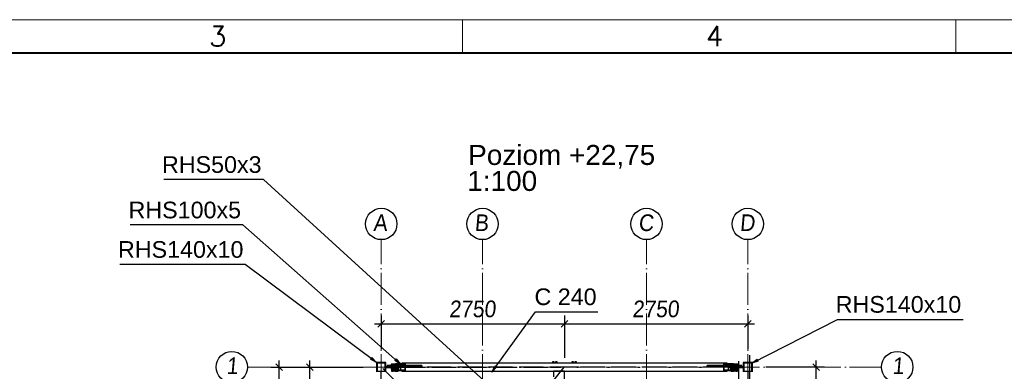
# Paper-space layout 'A0 Advance Steel' of a CAD drawing. Header units: millimetres. Extents: x 228 to 822, y 214 to 634.
# Tile 53 of 76: x 385 to 532, y 581 to 634. Entities that reach past the tile are written whole.
import ezdxf

# ---------------------------------------------------------------- set-up
doc = ezdxf.new("R2010")
doc.units = ezdxf.units.MM
doc.linetypes.add('ACAD_ISO04W100', pattern=[30, 24, -3, 0, -3])
doc.layers.get('0').update_dxf_attribs({"linetype": 'CONTINUOUS'})
for name, color, linetype, lineweight in [('5', 7, 'CONTINUOUS', 15), ('RAHM2', 1, 'CONTINUOUS', 15), ('RAHM3', 51, 'CONTINUOUS', 30), ('RAHM5', 3, 'CONTINUOUS', 40)]:
    doc.layers.add(name, color=color, linetype=linetype, lineweight=lineweight)
for name, color, linetype in [('AS_Belki', 145, 'CONTINUOUS'), ('AS_Blachy', 30, 'CONTINUOUS'), ('AS_DIM_ON', 7, 'CONTINUOUS'), ('AS_Schody', 253, 'CONTINUOUS'), ('AS_Sruby', 9, 'CONTINUOUS')]:
    doc.layers.add(name, color=color, linetype=linetype)
doc.styles.add('Arial', font='arial.ttf')
doc.styles.add('ARIAL_1', font='arial.ttf', dxfattribs={"width": 0.9, "oblique": 5})
doc.styles.add('ROMANS', font='romans.shx', dxfattribs={"width": 0.9})

# ---------------------------------------------------------------- blocks, each defined once
blk = doc.blocks.new('132QEWDSAASD')
at = {"layer": 'RAHM2'}
for p, q in [((223, 415), (223, 420)), ((297, 415), (297, 420))]:
    blk.add_line(p, q, dxfattribs=at)
blk.add_lwpolyline([(0, 0), (0, 420), (594, 420), (594, 0)], close=True, dxfattribs=at)
at = {"layer": 'RAHM5'}
blk.add_line((589, 415), (5, 415), dxfattribs=at)
at = {"layer": 'RAHM3', "style": 'ROMANS'}
for s, p in [('3', (184.96, 416.01)), ('4', (259.53, 416.01))]:
    blk.add_text(s, height=3, dxfattribs=at).set_placement(p)
blk = doc.blocks.new('5ytrhfgvc')
at = {"layer": '5'}
blk.add_blockref('132QEWDSAASD', (0, 0), dxfattribs=at)
blk = doc.blocks.new('324ewdsczxzxcz')
at = {"linetype": 'ACAD_ISO04W100', "lineweight": 5, "ltscale": 0.2}
for p, q in [((303.23, 244.97, -5394.47), (303.23, 340.13, -5394.47)), ((318.43, 244.97), (318.43, 340.13)), ((343.03, 244.97), (343.03, 340.13)), ((358.23, 244.97, 54.54), (358.23, 340.13, 54.54)), ((378.31, 321.02, -2695.99), (283.15, 321.02, -2695.99)), ((378.31, 305.82, -2695.99), (283.15, 305.82, -2695.99)), ((378.31, 281.22, -8093.96), (283.15, 281.22, -8093.96)), ((378.31, 266.02, -2641.45), (283.15, 266.02, -2641.45))]:
    blk.add_line(p, q, dxfattribs=at)
for centre in [(303.23, 342.48, -5394.47), (318.43, 342.48), (343.03, 342.48), (358.23, 342.48, 54.54), (280.8, 321.02, -2695.99), (380.66, 321.02, -2695.99), (280.8, 305.82, -2695.99), (380.66, 305.82, -2695.99), (280.8, 281.22, -8093.96), (380.66, 281.22, -8093.96), (280.8, 266.02, -2641.45), (380.66, 266.02, -2641.45), (303.23, 242.62, -5394.47), (318.43, 242.62), (343.03, 242.62), (358.23, 242.62, 54.54)]:
    blk.add_circle(centre, 2.35)
at = {"char_height": 2.5, "attachment_point": 1, "style": 'ARIAL_1'}
for s, insert in [('A', (302.01, 343.92, -5394.47)), ('B', (317.21, 343.92)), ('C', (341.81, 343.92)), ('D', (357.01, 343.92, 54.54)), ('1', (279.98, 322.46, -2695.99)), ('1', (379.9, 322.46, -2695.99)), ('2', (279.98, 307.26, -2695.99)), ('2', (379.9, 307.26, -2695.99)), ('3', (279.98, 282.66, -8093.96)), ('3', (379.9, 282.66, -8093.96)), ('4', (279.98, 267.46, -2641.45)), ('4', (379.9, 267.46, -2641.45)), ('A', (302.01, 244.06, -5394.47)), ('B', (317.21, 244.06)), ('C', (341.81, 244.06)), ('D', (357.01, 244.06, 54.54))]:
    blk.add_mtext_dynamic_manual_height_columns(s, width=4.3157, gutter_width=12.5, heights=[0], dxfattribs=dict(at, insert=insert))

psp = doc.layouts.new('A0 Advance Steel')

# ---------------------------------------------------------------- linework, layer by layer
at = {"color": 0, "linetype": 'ByBlock', "lineweight": -2}
for p, q in [((437.57, 583.27), (437.37, 583)), ((438.27, 582.54), (437.37, 583)), ((437.57, 583.27), (438.27, 582.54)), ((441.22, 583.07, -19168.08), (441, 582.82, -19168.08)), ((441.86, 582.29, -19168.08), (441, 582.82, -19168.08)), ((441.22, 583.07, -19168.08), (441.86, 582.29, -19168.08)), ((494.57, 582.43), (495.39, 583.03)), ((495.54, 582.73), (494.57, 582.43)), ((495.54, 582.73), (495.39, 583.03)), ((455.54, 581.09), (455.99, 581.99)), ((456.26, 581.8), (455.54, 581.09)), ((456.26, 581.8), (455.99, 581.99))]:
    psp.add_line(p, q, dxfattribs=at)
at = {"color": 7}
for points in [[(460.21, 574.49), (421.28, 609.97), (406.33, 609.97)], [(441.86, 582.29), (418.2, 603.15), (401.31, 603.15)], [(438.27, 582.54), (418.56, 597.23), (399.73, 597.23)], [(455.54, 581.09), (462.13, 590.13), (471.45, 590.13)], [(494.57, 582.43), (507.44, 588.99), (526.28, 588.99)]]:
    psp.add_lwpolyline(points, dxfattribs=at)
at = {"layer": 'AS_Belki', "linetype": 'Continuous', "ltscale": 0.15}
for p, q in [((439.67, 582.54), (438.27, 582.54)), ((438.27, 582.54), (438.27, 581.14)), ((439.57, 582.44), (438.37, 582.44)), ((438.37, 582.44), (438.37, 581.24)), ((439.57, 581.24), (439.57, 582.44)), ((439.67, 581.14), (439.67, 582.54)), ((441.34, 582.34), (441.11, 582.34)), ((441.11, 582.34), (441.11, 582.09)), ((442.61, 582.34), (441.34, 582.34)), ((441.34, 582.09), (441.34, 582.34)), ((441.41, 582.29), (442.55, 582.29)), ((441.41, 582.09), (441.41, 582.29)), ((441.86, 582.29), (441.86, 582.09)), ((490.87, 582.44), (442.07, 582.44)), ((442.07, 582.44), (442.07, 582.34)), ((442.55, 582.09), (442.55, 582.29)), ((442.61, 582.09), (442.61, 582.34)), ((491.6, 582.34), (490.33, 582.34)), ((490.33, 582.34), (490.33, 582.09)), ((490.39, 582.29), (491.54, 582.29)), ((490.39, 582.29), (490.39, 582.09)), ((490.87, 582.34), (490.87, 582.44)), ((491.08, 582.09), (491.08, 582.29)), ((491.54, 582.29), (491.54, 582.09)), ((491.83, 582.34), (491.6, 582.34)), ((491.6, 582.34), (491.6, 582.09)), ((491.83, 582.09), (491.83, 582.34)), ((494.67, 582.54), (493.27, 582.54)), ((493.27, 582.54), (493.27, 581.14)), ((494.57, 582.44), (493.37, 582.44)), ((493.37, 582.44), (493.37, 581.24)), ((494.57, 581.24), (494.57, 582.44)), ((494.67, 581.14), (494.67, 582.54)), ((438.37, 581.24), (439.57, 581.24)), ((441.11, 582.09), (441.34, 582.09)), ((441.34, 581.91), (441.11, 581.91)), ((441.11, 581.91), (441.11, 581.34)), ((441.11, 581.34), (441.34, 581.34)), ((441.34, 582.09), (441.41, 582.09)), ((441.41, 581.91), (441.34, 581.91)), ((441.34, 581.34), (441.34, 581.91)), ((441.34, 581.34), (442.61, 581.34)), ((441.41, 581.39), (441.41, 581.91)), ((442.55, 581.39), (441.41, 581.39)), ((441.59, 582.09), (441.86, 582.09)), ((441.86, 582.09), (442.55, 582.09)), ((442.55, 581.91), (441.86, 581.91)), ((441.86, 581.91), (441.86, 581.39)), ((442.07, 581.34), (442.07, 581.24)), ((442.07, 581.24), (490.87, 581.24)), ((442.55, 582.09), (442.61, 582.09)), ((442.61, 581.91), (442.55, 581.91)), ((442.55, 581.39), (442.55, 581.91)), ((442.61, 582.09), (445.07, 582.09)), ((442.61, 581.34), (442.61, 581.91)), ((445.07, 581.91), (442.61, 581.91)), ((442.96, 582.09), (442.96, 582.08)), ((442.96, 581.92), (442.96, 581.91)), ((445.07, 582.09), (445.07, 582.08)), ((445.07, 581.92), (445.07, 581.91)), ((487.87, 582.09), (490.33, 582.09)), ((487.87, 582.08), (487.87, 582.09)), ((487.87, 581.91), (487.87, 581.92)), ((490.33, 581.91), (487.87, 581.91)), ((489.98, 582.08), (489.98, 582.09)), ((489.98, 581.91), (489.98, 581.92)), ((490.33, 582.09), (490.39, 582.09)), ((490.39, 581.91), (490.33, 581.91)), ((490.33, 581.91), (490.33, 581.34)), ((490.33, 581.34), (491.6, 581.34)), ((490.39, 582.09), (491.08, 582.09)), ((491.08, 581.91), (490.39, 581.91)), ((490.39, 581.91), (490.39, 581.39)), ((491.54, 581.39), (490.39, 581.39)), ((490.87, 581.24), (490.87, 581.34)), ((491.08, 582.09), (491.35, 582.09)), ((491.08, 581.39), (491.08, 581.91)), ((491.54, 582.09), (491.6, 582.09)), ((491.6, 581.91), (491.54, 581.91)), ((491.54, 581.91), (491.54, 581.39)), ((491.6, 582.09), (491.83, 582.09)), ((491.83, 581.91), (491.6, 581.91)), ((491.6, 581.91), (491.6, 581.34)), ((491.6, 581.34), (491.83, 581.34)), ((491.83, 581.34), (491.83, 581.91)), ((493.37, 581.24), (494.57, 581.24))]:
    psp.add_line(p, q, dxfattribs=at)
at = {"layer": 'AS_Belki', "color": 10, "linetype": 'ACAD_ISO04W100', "ltscale": 0.15}
for points in [[(494.22, 583.64), (494.22, 581.14), (494.22, 579.84), (494.22, 577.34)], [(438.97, 581.84), (438.97, 581.84), (438.97, 581.84), (438.97, 581.84)], [(438.97, 527.44), (438.97, 529.94), (438.97, 578.74), (438.97, 581.24)], [(453.96, 566.85), (452.19, 568.62), (440.95, 579.86), (439.18, 581.62)], [(493.37, 581.84), (490.87, 581.84), (442.07, 581.84), (439.57, 581.84)], [(439.96, 581.84), (441.5, 581.84), (441.98, 581.84), (443.52, 581.84)], [(440.43, 581.84), (441.98, 581.84), (464.37, 581.84), (465.91, 581.84)], [(454.36, 566.87), (455.93, 568.81), (464.87, 579.85), (466.44, 581.8)], [(492.51, 581.84), (490.96, 581.84), (468.57, 581.84), (467.03, 581.84)], [(492.98, 581.84), (491.44, 581.84), (490.96, 581.84), (489.42, 581.84)], [(493.97, 581.84), (493.97, 581.84), (493.97, 581.84), (493.97, 581.84)], [(493.97, 581.24), (493.97, 578.74), (493.97, 529.94), (493.97, 527.44)]]:
    psp.add_lwpolyline(points, dxfattribs=at)
at = {"layer": 'AS_Blachy', "linetype": 'Continuous', "ltscale": 0.15}
for p, q in [((439.67, 581.92), (440.75, 581.92)), ((439.67, 581.76), (441.11, 581.76)), ((441.09, 582.08), (439.87, 582.08)), ((439.87, 582.08), (439.87, 581.92)), ((440.75, 581.92), (441.09, 581.92)), ((442.87, 582.08), (441.09, 582.08)), ((441.09, 581.92), (441.09, 582.08)), ((441.09, 581.92), (442.87, 581.92)), ((441.12, 581.92), (441.12, 581.91)), ((441.41, 581.76), (441.86, 581.76)), ((441.97, 581.91), (441.97, 581.92)), ((442.87, 581.92), (442.87, 582.08)), ((445.07, 582.08), (442.87, 582.08)), ((442.87, 581.92), (445.07, 581.92)), ((445.07, 582.08), (445.07, 581.92)), ((466.47, 581.23), (464.82, 581.23)), ((464.82, 581.23), (464.82, 580.38)), ((466.47, 579.88), (466.47, 581.23)), ((490.07, 582.08), (487.87, 582.08)), ((487.87, 581.92), (487.87, 582.08)), ((487.87, 581.92), (490.07, 581.92)), ((491.85, 582.08), (490.07, 582.08)), ((490.07, 582.08), (490.07, 581.92)), ((490.07, 581.92), (491.85, 581.92)), ((490.97, 581.92), (490.97, 581.91)), ((491.08, 581.76), (491.54, 581.76)), ((491.82, 581.91), (491.82, 581.92)), ((491.83, 581.76), (491.89, 581.76)), ((493.07, 582.08), (491.85, 582.08)), ((491.85, 582.08), (491.85, 581.92)), ((491.85, 581.92), (492.19, 581.92)), ((491.89, 581.76), (492.32, 581.76)), ((492.19, 581.92), (493.27, 581.92)), ((492.32, 581.76), (493.27, 581.76)), ((493.07, 581.92), (493.07, 582.08))]:
    psp.add_line(p, q, dxfattribs=at)
at = {"layer": 'AS_DIM_ON', "color": 8}
for p, q in [((438.97, 589.56), (438.97, 584.54)), ((466.47, 589.56), (466.47, 583.23)), ((493.97, 589.56), (493.97, 584.54)), ((437.97, 588.31), (466.47, 588.31)), ((466.47, 588.31), (494.97, 588.31)), ((423.67, 525.84), (423.67, 582.84)), ((428.27, 554.34), (428.27, 582.84)), ((504.25, 566.64), (504.25, 582.84)), ((422.42, 581.84), (436.27, 581.84)), ((427.02, 581.84), (436.27, 581.84)), ((505.5, 581.84), (496.67, 581.84))]:
    psp.add_line(p, q, dxfattribs=at)
at = {"layer": 'AS_DIM_ON', "color": 8, "linetype": 'ByBlock', "lineweight": -2}
for p, q in [((439.47, 588.81), (438.47, 587.81)), ((465.97, 587.81), (466.97, 588.81)), ((466.97, 588.81), (465.97, 587.81)), ((493.47, 587.81), (494.47, 588.81)), ((424.17, 581.34), (423.17, 582.34)), ((428.77, 581.34), (427.77, 582.34)), ((504.75, 581.34), (503.75, 582.34))]:
    psp.add_line(p, q, dxfattribs=at)
at = {"layer": 'AS_Schody', "color": 10, "linetype": 'ACAD_ISO04W100', "ltscale": 0.15}
psp.add_lwpolyline([(492.59, 582.73), (492.59, 580.23), (492.59, 566.43), (492.59, 563.93)], dxfattribs=at)
at = {"layer": 'AS_Sruby', "linetype": 'Continuous', "ltscale": 0.15}
for p, q in [((440.48, 582.27), (440.45, 582.27)), ((440.45, 582.27), (440.45, 582.12)), ((440.67, 582.27), (440.48, 582.27)), ((440.48, 582.27), (440.48, 582.12)), ((440.82, 582.27), (440.67, 582.27)), ((440.67, 582.27), (440.67, 582.12)), ((440.82, 582.12), (440.82, 582.27)), ((440.84, 582.27), (440.82, 582.27)), ((440.84, 582.12), (440.84, 582.27)), ((440.91, 582.27), (440.89, 582.27)), ((440.89, 582.27), (440.89, 582.12)), ((441.1, 582.27), (440.91, 582.27)), ((440.91, 582.27), (440.91, 582.12)), ((441.11, 582.27), (441.1, 582.27)), ((441.1, 582.27), (441.1, 582.12)), ((441.54, 582.27), (441.41, 582.27)), ((441.54, 582.12), (441.54, 582.27)), ((464.69, 582.62), (464.68, 582.62)), ((464.68, 582.62), (464.68, 582.44)), ((464.71, 582.62), (464.69, 582.62)), ((464.74, 582.62), (464.71, 582.62)), ((464.79, 582.62), (464.74, 582.62)), ((464.84, 582.62), (464.79, 582.62)), ((464.88, 582.62), (464.84, 582.62)), ((464.91, 582.62), (464.88, 582.62)), ((464.92, 582.62), (464.91, 582.62)), ((464.92, 582.44), (464.92, 582.62)), ((465.14, 582.62), (465.12, 582.62)), ((465.12, 582.62), (465.12, 582.62)), ((465.12, 582.62), (465.12, 582.44)), ((465.18, 582.62), (465.14, 582.62)), ((465.22, 582.62), (465.18, 582.62)), ((465.27, 582.62), (465.22, 582.62)), ((465.31, 582.62), (465.27, 582.62)), ((465.34, 582.62), (465.31, 582.62)), ((465.35, 582.62), (465.34, 582.62)), ((465.35, 582.44), (465.35, 582.62)), ((467.6, 582.62), (467.59, 582.62)), ((467.59, 582.62), (467.59, 582.44)), ((467.63, 582.62), (467.6, 582.62)), ((467.67, 582.62), (467.63, 582.62)), ((467.72, 582.62), (467.67, 582.62)), ((467.77, 582.62), (467.72, 582.62)), ((467.8, 582.62), (467.77, 582.62)), ((467.82, 582.62), (467.8, 582.62)), ((467.83, 582.62), (467.82, 582.62)), ((467.83, 582.44), (467.83, 582.62)), ((468.03, 582.62), (468.02, 582.62)), ((468.02, 582.62), (468.02, 582.44)), ((468.06, 582.62), (468.03, 582.62)), ((468.11, 582.62), (468.06, 582.62)), ((468.15, 582.62), (468.11, 582.62)), ((468.2, 582.62), (468.15, 582.62)), ((468.23, 582.62), (468.2, 582.62)), ((468.25, 582.62), (468.23, 582.62)), ((468.26, 582.62), (468.25, 582.62)), ((468.26, 582.44), (468.26, 582.62)), ((491.54, 582.27), (491.4, 582.27)), ((491.4, 582.27), (491.4, 582.12)), ((491.84, 582.27), (491.83, 582.27)), ((492.03, 582.27), (491.84, 582.27)), ((491.84, 582.27), (491.84, 582.12)), ((492.06, 582.27), (492.03, 582.27)), ((492.03, 582.27), (492.03, 582.12)), ((492.06, 582.12), (492.06, 582.27)), ((492.12, 582.27), (492.1, 582.27)), ((492.1, 582.27), (492.1, 582.12)), ((492.27, 582.27), (492.12, 582.27)), ((492.12, 582.27), (492.12, 582.12)), ((492.46, 582.27), (492.27, 582.27)), ((492.27, 582.27), (492.27, 582.12)), ((492.49, 582.27), (492.46, 582.27)), ((492.46, 582.27), (492.46, 582.12)), ((492.49, 582.12), (492.49, 582.27)), ((440.43, 582.12), (440.42, 582.12)), ((440.42, 582.12), (440.42, 582.08)), ((440.42, 581.76), (440.42, 581.72)), ((440.42, 581.72), (440.43, 581.72)), ((440.44, 582.12), (440.43, 582.12)), ((440.43, 581.72), (440.44, 581.72)), ((440.47, 582.12), (440.44, 582.12)), ((440.44, 581.72), (440.47, 581.72)), ((440.46, 581.72), (440.46, 581.5)), ((440.46, 581.5), (440.48, 581.5)), ((440.5, 582.12), (440.47, 582.12)), ((440.47, 581.72), (440.5, 581.72)), ((440.48, 581.72), (440.48, 581.5)), ((440.48, 581.5), (440.67, 581.5)), ((440.53, 582.12), (440.5, 582.12)), ((440.5, 581.72), (440.53, 581.72)), ((440.52, 581.5), (440.52, 581.22)), ((440.52, 581.22), (440.54, 581.22)), ((440.52, 581.22), (440.52, 581.22)), ((440.57, 582.12), (440.53, 582.12)), ((440.53, 581.72), (440.57, 581.72)), ((440.54, 581.22), (440.58, 581.22)), ((440.61, 582.12), (440.57, 582.12)), ((440.57, 581.72), (440.61, 581.72)), ((440.58, 581.22), (440.62, 581.22)), ((440.66, 582.12), (440.61, 582.12)), ((440.61, 581.72), (440.66, 581.72)), ((440.62, 581.22), (440.67, 581.22)), ((440.7, 582.12), (440.66, 582.12)), ((440.66, 581.72), (440.7, 581.72)), ((440.67, 581.72), (440.67, 581.5)), ((440.67, 581.5), (440.82, 581.5)), ((440.67, 581.22), (440.71, 581.22)), ((440.74, 582.12), (440.7, 582.12)), ((440.7, 581.72), (440.74, 581.72)), ((440.71, 581.22), (440.74, 581.22)), ((440.78, 582.12), (440.74, 582.12)), ((440.74, 581.72), (440.78, 581.72)), ((440.74, 581.22), (440.76, 581.22)), ((440.76, 581.22), (440.76, 581.5)), ((440.76, 581.22), (440.78, 581.22)), ((440.81, 582.12), (440.78, 582.12)), ((440.78, 581.72), (440.81, 581.72)), ((440.78, 581.22), (440.79, 581.22)), ((440.79, 581.22), (440.79, 581.5)), ((440.83, 582.12), (440.81, 582.12)), ((440.81, 581.72), (440.83, 581.72)), ((440.82, 581.5), (440.82, 581.72)), ((440.82, 581.5), (440.84, 581.5)), ((440.85, 582.12), (440.83, 582.12)), ((440.83, 581.72), (440.85, 581.72)), ((440.84, 581.5), (440.84, 581.72)), ((440.86, 582.12), (440.85, 582.12)), ((440.85, 582.12), (440.85, 582.12)), ((440.85, 582.12), (440.85, 582.08)), ((440.85, 581.76), (440.85, 581.72)), ((440.85, 581.72), (440.86, 581.72)), ((440.85, 581.72), (440.85, 581.72)), ((440.88, 582.12), (440.86, 582.12)), ((440.86, 581.72), (440.88, 581.72)), ((440.9, 582.12), (440.88, 582.12)), ((440.88, 581.72), (440.9, 581.72)), ((440.89, 581.72), (440.89, 581.5)), ((440.89, 581.5), (440.92, 581.5)), ((440.93, 582.12), (440.9, 582.12)), ((440.9, 581.72), (440.93, 581.72)), ((440.92, 581.72), (440.92, 581.5)), ((440.92, 581.5), (441.1, 581.5)), ((440.96, 582.12), (440.93, 582.12)), ((440.93, 581.72), (440.96, 581.72)), ((440.95, 581.5), (440.95, 581.22)), ((440.95, 581.22), (440.96, 581.22)), ((441, 582.12), (440.96, 582.12)), ((440.96, 581.72), (441, 581.72)), ((440.96, 581.22), (440.98, 581.22)), ((440.98, 581.22), (441.01, 581.22)), ((441.05, 582.12), (441, 582.12)), ((441, 581.72), (441.05, 581.72)), ((441.01, 581.22), (441.06, 581.22)), ((441.09, 582.12), (441.05, 582.12)), ((441.05, 581.72), (441.09, 581.72)), ((441.06, 581.22), (441.1, 581.22)), ((441.11, 582.12), (441.09, 582.12)), ((441.09, 581.72), (441.11, 581.72)), ((441.1, 581.72), (441.1, 581.5)), ((441.1, 581.5), (441.11, 581.5)), ((441.1, 581.22), (441.15, 581.22)), ((441.15, 581.22), (441.18, 581.22)), ((441.18, 581.22), (441.19, 581.22)), ((441.19, 581.22), (441.19, 581.34)), ((441.25, 581.34), (441.25, 581.22)), ((441.25, 581.22), (441.26, 581.22)), ((441.26, 581.22), (441.29, 581.22)), ((441.29, 582.08), (441.29, 582.09)), ((441.29, 581.22), (441.33, 581.22)), ((441.33, 581.22), (441.37, 581.22)), ((441.37, 581.22), (441.42, 581.22)), ((441.46, 582.12), (441.41, 582.12)), ((441.41, 582.12), (441.41, 582.12)), ((441.41, 581.72), (441.46, 581.72)), ((441.41, 581.72), (441.41, 581.72)), ((441.41, 581.5), (441.54, 581.5)), ((441.42, 581.22), (441.46, 581.22)), ((441.49, 582.12), (441.46, 582.12)), ((441.46, 581.72), (441.49, 581.72)), ((441.46, 581.22), (441.48, 581.22)), ((441.48, 581.22), (441.49, 581.22)), ((441.53, 582.12), (441.49, 582.12)), ((441.49, 581.72), (441.53, 581.72)), ((441.49, 581.39), (441.49, 581.5)), ((441.49, 581.22), (441.49, 581.34)), ((441.55, 582.12), (441.53, 582.12)), ((441.53, 581.72), (441.55, 581.72)), ((441.54, 581.5), (441.54, 581.72)), ((441.57, 582.12), (441.55, 582.12)), ((441.55, 581.72), (441.57, 581.72)), ((441.59, 582.12), (441.57, 582.12)), ((441.57, 581.72), (441.59, 581.72)), ((441.59, 582.12), (441.59, 582.12)), ((441.59, 582.08), (441.59, 582.12)), ((441.59, 581.72), (441.59, 581.76)), ((441.59, 581.72), (441.59, 581.72)), ((491.36, 582.12), (491.35, 582.12)), ((491.35, 582.12), (491.35, 582.08)), ((491.35, 581.76), (491.35, 581.72)), ((491.35, 581.72), (491.36, 581.72)), ((491.37, 582.12), (491.36, 582.12)), ((491.36, 581.72), (491.37, 581.72)), ((491.39, 582.12), (491.37, 582.12)), ((491.37, 581.72), (491.39, 581.72)), ((491.42, 582.12), (491.39, 582.12)), ((491.39, 581.72), (491.42, 581.72)), ((491.4, 581.72), (491.4, 581.5)), ((491.4, 581.5), (491.54, 581.5)), ((491.45, 582.12), (491.42, 582.12)), ((491.42, 581.72), (491.45, 581.72)), ((491.49, 582.12), (491.45, 582.12)), ((491.45, 581.72), (491.49, 581.72)), ((491.45, 581.5), (491.45, 581.39)), ((491.45, 581.34), (491.45, 581.22)), ((491.45, 581.22), (491.46, 581.22)), ((491.46, 581.22), (491.49, 581.22)), ((491.53, 582.12), (491.49, 582.12)), ((491.49, 581.72), (491.53, 581.72)), ((491.49, 581.22), (491.53, 581.22)), ((491.54, 582.12), (491.53, 582.12)), ((491.53, 581.72), (491.54, 581.72)), ((491.53, 581.22), (491.57, 581.22)), ((491.57, 581.22), (491.62, 581.22)), ((491.62, 581.22), (491.66, 581.22)), ((491.65, 582.09), (491.65, 582.08)), ((491.66, 581.22), (491.68, 581.22)), ((491.68, 581.22), (491.69, 581.22)), ((491.69, 581.22), (491.69, 581.34)), ((491.75, 581.34), (491.75, 581.22)), ((491.75, 581.22), (491.77, 581.22)), ((491.77, 581.22), (491.8, 581.22)), ((491.8, 581.22), (491.84, 581.22)), ((491.85, 582.12), (491.83, 582.12)), ((491.83, 581.72), (491.85, 581.72)), ((491.83, 581.5), (491.84, 581.5)), ((491.84, 581.72), (491.84, 581.5)), ((491.84, 581.5), (492.03, 581.5)), ((491.84, 581.22), (491.88, 581.22)), ((491.9, 582.12), (491.85, 582.12)), ((491.85, 581.72), (491.9, 581.72)), ((491.88, 581.22), (491.93, 581.22)), ((491.94, 582.12), (491.9, 582.12)), ((491.9, 581.72), (491.94, 581.72)), ((491.93, 581.22), (491.96, 581.22)), ((491.98, 582.12), (491.94, 582.12)), ((491.94, 581.72), (491.98, 581.72)), ((491.96, 581.22), (491.99, 581.22)), ((492.01, 582.12), (491.98, 582.12)), ((491.98, 581.72), (492.01, 581.72)), ((491.99, 581.22), (491.99, 581.5)), ((491.99, 581.22), (491.99, 581.22)), ((492.04, 582.12), (492.01, 582.12)), ((492.01, 581.72), (492.04, 581.72)), ((492.03, 581.72), (492.03, 581.5)), ((492.03, 581.5), (492.05, 581.5)), ((492.07, 582.12), (492.04, 582.12)), ((492.04, 581.72), (492.07, 581.72)), ((492.05, 581.5), (492.05, 581.72)), ((492.08, 582.12), (492.07, 582.12)), ((492.07, 581.72), (492.08, 581.72)), ((492.09, 582.12), (492.08, 582.12)), ((492.08, 581.72), (492.09, 581.72)), ((492.09, 582.12), (492.09, 582.12)), ((492.11, 582.12), (492.09, 582.12)), ((492.09, 582.08), (492.09, 582.12)), ((492.09, 581.72), (492.09, 581.76)), ((492.09, 581.72), (492.09, 581.72)), ((492.09, 581.72), (492.11, 581.72)), ((492.1, 581.72), (492.1, 581.5)), ((492.1, 581.5), (492.12, 581.5)), ((492.14, 582.12), (492.11, 582.12)), ((492.11, 581.72), (492.14, 581.72)), ((492.12, 581.72), (492.12, 581.5)), ((492.12, 581.5), (492.27, 581.5)), ((492.17, 582.12), (492.14, 582.12)), ((492.14, 581.72), (492.17, 581.72)), ((492.15, 581.5), (492.15, 581.22)), ((492.15, 581.22), (492.16, 581.22)), ((492.16, 581.22), (492.18, 581.22)), ((492.2, 582.12), (492.17, 582.12)), ((492.17, 581.72), (492.2, 581.72)), ((492.18, 581.5), (492.18, 581.22)), ((492.18, 581.22), (492.2, 581.22)), ((492.24, 582.12), (492.2, 582.12)), ((492.2, 581.72), (492.24, 581.72)), ((492.2, 581.22), (492.23, 581.22)), ((492.23, 581.22), (492.27, 581.22)), ((492.29, 582.12), (492.24, 582.12)), ((492.24, 581.72), (492.29, 581.72)), ((492.27, 581.72), (492.27, 581.5)), ((492.27, 581.5), (492.46, 581.5)), ((492.27, 581.22), (492.32, 581.22)), ((492.33, 582.12), (492.29, 582.12)), ((492.29, 581.72), (492.33, 581.72)), ((492.32, 581.22), (492.36, 581.22)), ((492.37, 582.12), (492.33, 582.12)), ((492.33, 581.72), (492.37, 581.72)), ((492.36, 581.22), (492.4, 581.22)), ((492.41, 582.12), (492.37, 582.12)), ((492.37, 581.72), (492.41, 581.72)), ((492.4, 581.22), (492.42, 581.22)), ((492.45, 582.12), (492.41, 582.12)), ((492.41, 581.72), (492.45, 581.72)), ((492.42, 581.22), (492.42, 581.5)), ((492.42, 581.22), (492.42, 581.22)), ((492.48, 582.12), (492.45, 582.12)), ((492.45, 581.72), (492.48, 581.72)), ((492.46, 581.72), (492.46, 581.5)), ((492.46, 581.5), (492.49, 581.5)), ((492.5, 582.12), (492.48, 582.12)), ((492.48, 581.72), (492.5, 581.72)), ((492.49, 581.5), (492.49, 581.72)), ((492.51, 582.12), (492.5, 582.12)), ((492.5, 581.72), (492.51, 581.72)), ((492.52, 582.12), (492.51, 582.12)), ((492.51, 581.72), (492.52, 581.72)), ((492.52, 582.08), (492.52, 582.12)), ((492.52, 581.72), (492.52, 581.76))]:
    psp.add_line(p, q, dxfattribs=at)

# ---------------------------------------------------------------- block references
psp.add_blockref('324ewdsczxzxcz', (135.74, 260.82, 11575.94))
at = {"layer": '5'}
psp.add_blockref('5ytrhfgvc', (228.18, 213.95, 26127.24), dxfattribs=at)

# ---------------------------------------------------------------- texts
at = {"color": 84, "style": 'Arial'}
for s, p in [('Poziom +22,75', (452.01, 612.16)), ('1:100', (451.88, 608.26))]:
    psp.add_text(s, height=3, dxfattribs=at).set_placement(p)
at = {"color": 7, "style": 'Arial'}
for s, p in [('RHS50x3', (406.06, 610.97)), ('RHS100x5', (401.04, 604.15)), ('RHS140x10', (399.46, 598.23)), ('C 240', (461.96, 591.13)), ('RHS140x10', (507.17, 589.99))]:
    psp.add_text(s, height=2.5, dxfattribs=at).set_placement(p)
at = {"layer": 'AS_DIM_ON', "color": 9, "style": 'ARIAL_1', "oblique": 5, "width": 0.9}
for p in [(449.14, 589.31), (476.64, 589.31)]:
    psp.add_text('2750', height=2.5, dxfattribs=at).set_placement(p)

doc.saveas('drawing.dxf')
